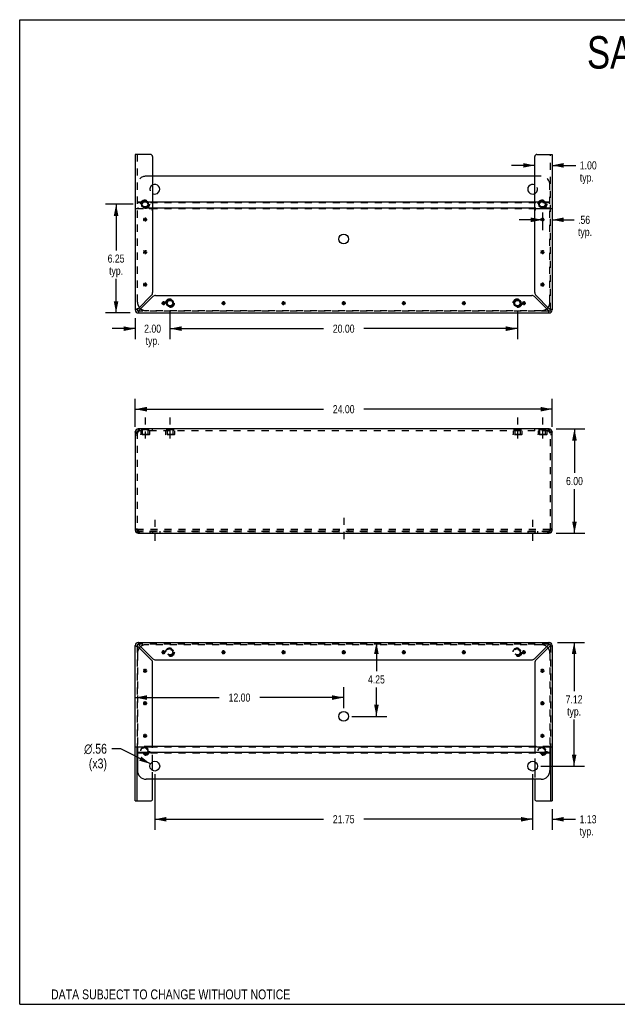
# Model space of a CAD drawing. Header units: inches. Extents: x 0 to 73.3, y 0 to 56.7.
# Tile 1 of 4: x 0 to 34.4, y 0 to 56.7. Entities that reach past the tile are written whole.
import ezdxf

# ---------------------------------------------------------------- set-up
doc = ezdxf.new("R2010")
doc.units = ezdxf.units.IN
doc.header["$LTSCALE"] = 4.033333
doc.header["$MEASUREMENT"] = 0
doc.linetypes.add('DASHED', pattern=[0.2, 0.1, -0.1])
doc.linetypes.add('HIDDEN', pattern=[0.2, 0.1, -0.1])
doc.layers.get('0').update_dxf_attribs({"linetype": 'CONTINUOUS'})
doc.layers.add('DEFAULT_2', color=8, linetype='HIDDEN')
doc.layers.add('DIMENSIONS', color=7, linetype='CONTINUOUS')
doc.styles.get("Standard").update_dxf_attribs({"font": 'txt', "width": 0.8})
doc.styles.add('TEXTSTYLE_1', font='gdt', dxfattribs={"width": 0.8})
doc.dimstyles.new('DIMSTYLE_1', dxfattribs={"dimtxt": 0.466667, "dimasz": 0.666667, "dimexe": 0.09, "dimexo": 0.07, "dimgap": 0.035, "dimtad": 0, "dimtih": 1, "dimtoh": 1, "dimzin": 4, "dimdsep": 46, "dimtxsty": 'Standard', "dimblk": '_FILLED', "dimblk1": '_FILLED', "dimblk2": '_FILLED', "dimcen": 0.09, "dimadec": 0, "dimazin": 0, "dimtfac": 1, "dimtofl": 0, "dimtmove": 0, "dimatfit": 3, "dimldrblk": '_FILLED', "dimfxl": 1, "dimtolj": 1, "dimtzin": 4, "dimarcsym": 0})
doc.dimstyles.new('DIMSTYLE_2', dxfattribs={"dimtxt": 0.566667, "dimasz": 0.666667, "dimexe": 0.09, "dimexo": 0.07, "dimgap": 0.09, "dimtad": 0, "dimtih": 1, "dimtoh": 1, "dimzin": 4, "dimdsep": 46, "dimtxsty": 'Standard', "dimblk": '_FILLED', "dimblk1": '_FILLED', "dimblk2": '_FILLED', "dimcen": 0.09, "dimadec": 0, "dimazin": 0, "dimtfac": 1, "dimtofl": 0, "dimtmove": 0, "dimatfit": 3, "dimldrblk": '_FILLED', "dimfxl": 1, "dimtolj": 1, "dimtzin": 4, "dimarcsym": 0})

# ---------------------------------------------------------------- blocks, each defined once
blk = doc.blocks.new('_FILLED')
at = {"color": 0, "linetype": 'ByBlock'}
blk.add_solid([(0, 0), (-1, 0.2), (-1, -0.2)], dxfattribs=at)
blk = doc.blocks.new('*D1')
at = {"layer": 'DIMENSIONS', "color": 2, "linetype": 'Continuous'}
for p, q in [((6.653, 33.241), (6.653, 34.849)), ((30.653, 33.241), (30.653, 34.849)), ((6.653, 34.249), (17.486, 34.249)), ((30.653, 34.249), (19.819, 34.249))]:
    blk.add_line(p, q, dxfattribs=at)
at = {"layer": 'DIMENSIONS', "color": 2, "linetype": 'Continuous', "xscale": 0.6666666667, "yscale": 0.6666666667, "zscale": 0.6666666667, "rotation": 180}
blk.add_blockref('_FILLED', (6.653, 34.249), dxfattribs=at)
at = {"layer": 'DIMENSIONS', "color": 2, "linetype": 'Continuous', "xscale": 0.6666666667, "yscale": 0.6666666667, "zscale": 0.6666666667}
blk.add_blockref('_FILLED', (30.653, 34.249), dxfattribs=at)
at = {"layer": 'DIMENSIONS', "color": 2, "linetype": 'Continuous', "insert": (18.653, 34.482), "char_height": 0.4667, "width": 1.86667, "attachment_point": 2, "line_spacing_factor": 0.9}
blk.add_mtext('24.00', dxfattribs=at)
blk = doc.blocks.new('*D2')
at = {"layer": 'DIMENSIONS', "color": 2, "linetype": 'Continuous'}
for p, q in [((30.877, 33.114), (32.538, 33.114)), ((31.938, 33.114), (31.938, 30.581)), ((31.938, 27.114), (31.938, 29.648)), ((30.877, 27.114), (32.538, 27.114))]:
    blk.add_line(p, q, dxfattribs=at)
at = {"layer": 'DIMENSIONS', "color": 2, "linetype": 'Continuous', "xscale": 0.6666666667, "yscale": 0.6666666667, "zscale": 0.6666666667}
for p, rotation in [((31.938, 33.114), 90), ((31.938, 27.114), 270)]:
    blk.add_blockref('_FILLED', p, dxfattribs=dict(at, rotation=rotation))
at = {"layer": 'DIMENSIONS', "color": 2, "linetype": 'Continuous', "insert": (31.938, 30.348), "char_height": 0.4667, "width": 1.49333, "attachment_point": 2, "line_spacing_factor": 0.9}
blk.add_mtext('6.00', dxfattribs=at)
blk = doc.blocks.new('*D5')
at = {"layer": 'DIMENSIONS', "color": 2, "linetype": 'Continuous'}
for p, q in [((20.536, 20.824), (20.536, 19.165)), ((20.536, 16.573), (20.536, 18.232)), ((19.119, 16.573), (21.136, 16.573))]:
    blk.add_line(p, q, dxfattribs=at)
at = {"layer": 'DIMENSIONS', "color": 2, "linetype": 'Continuous', "xscale": 0.6666666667, "yscale": 0.6666666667, "zscale": 0.6666666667}
for p, rotation in [((20.536, 20.824), 90), ((20.536, 16.573), 270)]:
    blk.add_blockref('_FILLED', p, dxfattribs=dict(at, rotation=rotation))
at = {"layer": 'DIMENSIONS', "color": 2, "linetype": 'Continuous', "insert": (20.536, 18.932), "char_height": 0.4667, "width": 1.49333, "attachment_point": 2, "line_spacing_factor": 0.9}
blk.add_mtext('4.25', dxfattribs=at)
blk = doc.blocks.new('*D6')
at = {"layer": 'DIMENSIONS', "color": 2, "linetype": 'Continuous'}
for p, q in [((18.653, 17.039), (18.653, 18.253)), ((6.653, 17.653), (11.486, 17.653)), ((18.653, 17.653), (13.819, 17.653))]:
    blk.add_line(p, q, dxfattribs=at)
at = {"layer": 'DIMENSIONS', "color": 2, "linetype": 'Continuous', "xscale": 0.6666666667, "yscale": 0.6666666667, "zscale": 0.6666666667, "rotation": 180}
blk.add_blockref('_FILLED', (6.653, 17.653), dxfattribs=at)
at = {"layer": 'DIMENSIONS', "color": 2, "linetype": 'Continuous', "xscale": 0.6666666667, "yscale": 0.6666666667, "zscale": 0.6666666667}
blk.add_blockref('_FILLED', (18.653, 17.653), dxfattribs=at)
at = {"layer": 'DIMENSIONS', "color": 2, "linetype": 'Continuous', "insert": (12.653, 17.887), "char_height": 0.4667, "width": 1.86667, "attachment_point": 2, "line_spacing_factor": 0.9}
blk.add_mtext('12.00', dxfattribs=at)
blk = doc.blocks.new('*D7')
at = {"layer": 'DIMENSIONS', "color": 2, "linetype": 'Continuous'}
for p, q in [((29.528, 13.239), (29.528, 10.05)), ((30.653, 11.234), (30.653, 10.05)), ((29.528, 10.65), (28.194, 10.65)), ((30.653, 10.65), (32.002, 10.65))]:
    blk.add_line(p, q, dxfattribs=at)
at = {"layer": 'DIMENSIONS', "color": 2, "linetype": 'Continuous', "xscale": 0.6666666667, "yscale": 0.6666666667, "zscale": 0.6666666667}
blk.add_blockref('_FILLED', (29.528, 10.65), dxfattribs=at)
at = {"layer": 'DIMENSIONS', "color": 2, "linetype": 'Continuous', "xscale": 0.6666666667, "yscale": 0.6666666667, "zscale": 0.6666666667, "rotation": 180}
blk.add_blockref('_FILLED', (30.653, 10.65), dxfattribs=at)
at = {"layer": 'DIMENSIONS', "color": 2, "linetype": 'Continuous', "insert": (32.236, 10.883), "char_height": 0.4667, "width": 1.49333, "attachment_point": 1, "line_spacing_factor": 0.9}
blk.add_mtext('1.13\\Ptyp.', dxfattribs=at)
blk = doc.blocks.new('*D8')
at = {"layer": 'DIMENSIONS', "color": 2, "linetype": 'Continuous'}
for p, q in [((7.778, 13.239), (7.778, 10.05)), ((29.528, 13.239), (29.528, 10.05)), ((7.778, 10.65), (17.486, 10.65)), ((29.528, 10.65), (19.819, 10.65))]:
    blk.add_line(p, q, dxfattribs=at)
at = {"layer": 'DIMENSIONS', "color": 2, "linetype": 'Continuous', "xscale": 0.6666666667, "yscale": 0.6666666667, "zscale": 0.6666666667, "rotation": 180}
blk.add_blockref('_FILLED', (7.778, 10.65), dxfattribs=at)
at = {"layer": 'DIMENSIONS', "color": 2, "linetype": 'Continuous', "xscale": 0.6666666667, "yscale": 0.6666666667, "zscale": 0.6666666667}
blk.add_blockref('_FILLED', (29.528, 10.65), dxfattribs=at)
at = {"layer": 'DIMENSIONS', "color": 2, "linetype": 'Continuous', "insert": (18.653, 10.883), "char_height": 0.4667, "width": 1.86667, "attachment_point": 2, "line_spacing_factor": 0.9}
blk.add_mtext('21.75', dxfattribs=at)
blk = doc.blocks.new('*D9')
at = {"layer": 'DIMENSIONS', "color": 2, "linetype": 'Continuous'}
for p, q in [((30.953, 20.824), (32.517, 20.824)), ((31.917, 20.824), (31.917, 18.018)), ((31.917, 13.706), (31.917, 16.384)), ((29.994, 13.706), (32.517, 13.706))]:
    blk.add_line(p, q, dxfattribs=at)
at = {"layer": 'DIMENSIONS', "color": 2, "linetype": 'Continuous', "xscale": 0.6666666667, "yscale": 0.6666666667, "zscale": 0.6666666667}
for p, rotation in [((31.917, 20.824), 90), ((31.917, 13.706), 270)]:
    blk.add_blockref('_FILLED', p, dxfattribs=dict(at, rotation=rotation))
at = {"layer": 'DIMENSIONS', "color": 2, "linetype": 'Continuous', "insert": (31.917, 17.784), "char_height": 0.4667, "width": 1.49333, "attachment_point": 2, "line_spacing_factor": 0.9}
blk.add_mtext('7.12\\Ptyp.', dxfattribs=at)
blk = doc.blocks.new('*D10')
at = {"layer": 'DIMENSIONS', "color": 2, "linetype": 'Continuous'}
for p, q in [((5.832, 14.71), (5.308, 14.71)), ((7.528, 13.835), (5.832, 14.71))]:
    blk.add_line(p, q, dxfattribs=at)
at = {"layer": 'DIMENSIONS', "color": 2, "linetype": 'Continuous', "xscale": 0.6666666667, "yscale": 0.6666666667, "zscale": 0.6666666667, "rotation": 332.6934381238}
blk.add_blockref('_FILLED', (7.528, 13.835), dxfattribs=at)
at = {"layer": 'DIMENSIONS', "color": 2, "linetype": 'Continuous', "insert": (5.024, 14.993), "char_height": 0.56667, "width": 2.11556, "attachment_point": 3, "line_spacing_factor": 0.9, "style": 'TEXTSTYLE_1'}
blk.add_mtext('{\\Fgdt;n}\\Ftxt;.56\\P(x3)', dxfattribs=at)
blk = doc.blocks.new('*D11')
at = {"layer": 'DIMENSIONS', "color": 2, "linetype": 'Continuous'}
for p, q in [((6.542, 46.043), (4.949, 46.043)), ((5.549, 46.043), (5.549, 43.384)), ((5.549, 39.793), (5.549, 41.751)), ((6.352, 39.793), (4.949, 39.793))]:
    blk.add_line(p, q, dxfattribs=at)
at = {"layer": 'DIMENSIONS', "color": 2, "linetype": 'Continuous', "xscale": 0.6666666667, "yscale": 0.6666666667, "zscale": 0.6666666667}
for p, rotation in [((5.549, 46.043), 90), ((5.549, 39.793), 270)]:
    blk.add_blockref('_FILLED', p, dxfattribs=dict(at, rotation=rotation))
at = {"layer": 'DIMENSIONS', "color": 2, "linetype": 'Continuous', "insert": (5.549, 43.151), "char_height": 0.4667, "width": 1.49333, "attachment_point": 2, "line_spacing_factor": 0.9}
blk.add_mtext('6.25\\Ptyp.', dxfattribs=at)
blk = doc.blocks.new('*D12')
at = {"layer": 'DIMENSIONS', "color": 2, "linetype": 'Continuous'}
for p, q in [((8.653, 39.888), (8.653, 38.285)), ((6.653, 39.492), (6.653, 38.285)), ((6.653, 38.885), (5.319, 38.885)), ((8.653, 38.885), (9.986, 38.885))]:
    blk.add_line(p, q, dxfattribs=at)
at = {"layer": 'DIMENSIONS', "color": 2, "linetype": 'Continuous', "xscale": 0.6666666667, "yscale": 0.6666666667, "zscale": 0.6666666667}
blk.add_blockref('_FILLED', (6.653, 38.885), dxfattribs=at)
at = {"layer": 'DIMENSIONS', "color": 2, "linetype": 'Continuous', "xscale": 0.6666666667, "yscale": 0.6666666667, "zscale": 0.6666666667, "rotation": 180}
blk.add_blockref('_FILLED', (8.653, 38.885), dxfattribs=at)
at = {"layer": 'DIMENSIONS', "color": 2, "linetype": 'Continuous', "insert": (7.653, 39.118), "char_height": 0.4667, "width": 1.49333, "attachment_point": 2, "line_spacing_factor": 0.9}
blk.add_mtext('2.00\\Ptyp.', dxfattribs=at)
blk = doc.blocks.new('*D13')
at = {"layer": 'DIMENSIONS', "color": 2, "linetype": 'Continuous'}
for p, q in [((8.653, 39.888), (8.653, 38.285)), ((28.653, 39.888), (28.653, 38.285)), ((8.653, 38.885), (17.486, 38.885)), ((28.653, 38.885), (19.819, 38.885))]:
    blk.add_line(p, q, dxfattribs=at)
at = {"layer": 'DIMENSIONS', "color": 2, "linetype": 'Continuous', "xscale": 0.6666666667, "yscale": 0.6666666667, "zscale": 0.6666666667, "rotation": 180}
blk.add_blockref('_FILLED', (8.653, 38.885), dxfattribs=at)
at = {"layer": 'DIMENSIONS', "color": 2, "linetype": 'Continuous', "xscale": 0.6666666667, "yscale": 0.6666666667, "zscale": 0.6666666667}
blk.add_blockref('_FILLED', (28.653, 38.885), dxfattribs=at)
at = {"layer": 'DIMENSIONS', "color": 2, "linetype": 'Continuous', "insert": (18.653, 39.118), "char_height": 0.4667, "width": 1.86667, "attachment_point": 2, "line_spacing_factor": 0.9}
blk.add_mtext('20.00', dxfattribs=at)
blk = doc.blocks.new('*D14')
at = {"layer": 'DIMENSIONS', "color": 2, "linetype": 'Continuous'}
for p, q in [((30.09, 45.576), (30.09, 44.549)), ((30.09, 45.149), (28.757, 45.149)), ((30.653, 45.149), (31.911, 45.149))]:
    blk.add_line(p, q, dxfattribs=at)
at = {"layer": 'DIMENSIONS', "color": 2, "linetype": 'Continuous', "xscale": 0.6666666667, "yscale": 0.6666666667, "zscale": 0.6666666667}
blk.add_blockref('_FILLED', (30.09, 45.149), dxfattribs=at)
at = {"layer": 'DIMENSIONS', "color": 2, "linetype": 'Continuous', "xscale": 0.6666666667, "yscale": 0.6666666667, "zscale": 0.6666666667, "rotation": 180}
blk.add_blockref('_FILLED', (30.653, 45.149), dxfattribs=at)
at = {"layer": 'DIMENSIONS', "color": 2, "linetype": 'Continuous', "insert": (32.144, 45.383), "char_height": 0.4667, "width": 1.49333, "attachment_point": 1, "line_spacing_factor": 0.9}
blk.add_mtext('.56\\Ptyp.', dxfattribs=at)
blk = doc.blocks.new('*D15')
at = {"layer": 'DIMENSIONS', "color": 2, "linetype": 'Continuous'}
for p, q in [((29.653, 48.283), (28.319, 48.283)), ((30.653, 48.283), (32.014, 48.283))]:
    blk.add_line(p, q, dxfattribs=at)
at = {"layer": 'DIMENSIONS', "color": 2, "linetype": 'Continuous', "xscale": 0.6666666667, "yscale": 0.6666666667, "zscale": 0.6666666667}
blk.add_blockref('_FILLED', (29.653, 48.283), dxfattribs=at)
at = {"layer": 'DIMENSIONS', "color": 2, "linetype": 'Continuous', "xscale": 0.6666666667, "yscale": 0.6666666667, "zscale": 0.6666666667, "rotation": 180}
blk.add_blockref('_FILLED', (30.653, 48.283), dxfattribs=at)
at = {"layer": 'DIMENSIONS', "color": 2, "linetype": 'Continuous', "insert": (32.247, 48.516), "char_height": 0.4667, "width": 1.49333, "attachment_point": 1, "line_spacing_factor": 0.9}
blk.add_mtext('1.00\\Ptyp.', dxfattribs=at)

msp = doc.modelspace()

# ---------------------------------------------------------------- linework, layer by layer
at = {"color": 7, "linetype": 'Continuous'}
for p, q in [((0, 0), (0, 56.667)), ((0, 56.667), (73.333, 56.667)), ((6.748, 39.959), (6.757, 39.959)), ((6.819, 39.897), (6.819, 39.888)), ((30.486, 39.888), (30.486, 39.897)), ((30.549, 39.959), (30.557, 39.959)), ((6.653, 32.948), (6.757, 32.948)), ((6.819, 33.114), (6.819, 33.01)), ((6.838, 33.01), (6.819, 33.01)), ((30.486, 33.01), (30.467, 33.01)), ((30.486, 33.114), (30.486, 33.01)), ((30.549, 32.948), (30.653, 32.948)), ((6.757, 27.281), (6.653, 27.281)), ((6.778, 27.234), (6.778, 27.307)), ((6.819, 27.114), (6.819, 27.218)), ((6.819, 27.218), (6.838, 27.218)), ((30.467, 27.218), (30.486, 27.218)), ((30.486, 27.114), (30.486, 27.218)), ((30.528, 27.234), (30.528, 27.307)), ((30.653, 27.281), (30.549, 27.281)), ((6.757, 20.658), (6.748, 20.658)), ((6.819, 20.729), (6.819, 20.72)), ((30.486, 20.72), (30.486, 20.729)), ((30.557, 20.658), (30.549, 20.658)), ((8.163, 20.262), (8.393, 20.262)), ((8.196, 20.18), (8.359, 20.343)), ((8.359, 20.18), (8.196, 20.343)), ((8.278, 20.147), (8.278, 20.377)), ((11.621, 20.262), (11.851, 20.262)), ((11.655, 20.18), (11.817, 20.343)), ((11.817, 20.18), (11.655, 20.343)), ((11.736, 20.147), (11.736, 20.377)), ((15.079, 20.262), (15.309, 20.262)), ((15.113, 20.18), (15.276, 20.343)), ((15.276, 20.18), (15.113, 20.343)), ((15.194, 20.147), (15.194, 20.377)), ((18.538, 20.262), (18.768, 20.262)), ((18.571, 20.18), (18.734, 20.343)), ((18.734, 20.18), (18.571, 20.343)), ((18.653, 20.147), (18.653, 20.377)), ((21.996, 20.262), (22.226, 20.262)), ((22.03, 20.18), (22.192, 20.343)), ((22.192, 20.18), (22.03, 20.343)), ((22.111, 20.147), (22.111, 20.377)), ((25.454, 20.262), (25.684, 20.262)), ((25.488, 20.18), (25.651, 20.343)), ((25.488, 20.343), (25.651, 20.18)), ((25.569, 20.147), (25.569, 20.377)), ((28.913, 20.262), (29.143, 20.262)), ((28.946, 20.18), (29.109, 20.343)), ((28.946, 20.343), (29.109, 20.18)), ((29.028, 20.147), (29.028, 20.377)), ((7.134, 19.118), (7.296, 19.281)), ((7.296, 19.118), (7.134, 19.281)), ((7.215, 19.084), (7.215, 19.314)), ((30.009, 19.118), (30.171, 19.281)), ((30.009, 19.281), (30.171, 19.118)), ((30.09, 19.084), (30.09, 19.314)), ((7.1, 19.199), (7.33, 19.199)), ((29.975, 19.199), (30.205, 19.199)), ((7.1, 17.324), (7.33, 17.324)), ((7.134, 17.243), (7.296, 17.406)), ((7.296, 17.243), (7.134, 17.406)), ((7.215, 17.209), (7.215, 17.439)), ((29.975, 17.324), (30.205, 17.324)), ((30.009, 17.243), (30.171, 17.406)), ((30.009, 17.406), (30.171, 17.243)), ((30.09, 17.209), (30.09, 17.439)), ((7.1, 15.449), (7.33, 15.449)), ((7.296, 15.368), (7.134, 15.531)), ((7.134, 15.368), (7.296, 15.531)), ((7.215, 15.334), (7.215, 15.564)), ((29.975, 15.449), (30.205, 15.449)), ((30.009, 15.531), (30.171, 15.368)), ((30.009, 15.368), (30.171, 15.531)), ((30.09, 15.334), (30.09, 15.564)), ((6.757, 11.701), (6.757, 14.824)), ((6.778, 14.824), (6.778, 13.456)), ((29.729, 14.834), (7.576, 14.834)), ((30.528, 14.824), (30.528, 13.456)), ((30.549, 14.824), (30.549, 11.701)), ((30.528, 14.485), (6.778, 14.485)), ((7.653, 13.454), (7.653, 13.957)), ((29.653, 13.957), (29.653, 13.454)), ((30.028, 12.956), (7.278, 12.956)), ((7.653, 11.826), (7.653, 12.956)), ((29.653, 12.956), (29.653, 11.826)), ((6.653, 11.701), (7.528, 11.701)), ((29.778, 11.701), (30.653, 11.701)), ((0, 0), (73.333, 0))]:
    msp.add_line(p, q, dxfattribs=at)
at = {"color": 3, "linetype": 'Continuous'}
for p, q in [((6.653, 48.916), (6.653, 39.959)), ((7.528, 48.916), (6.653, 48.916)), ((7.653, 48.791), (7.653, 40.96)), ((29.653, 40.96), (29.653, 48.791)), ((29.778, 48.916), (30.653, 48.916)), ((30.653, 48.916), (30.653, 39.959)), ((29.653, 47.661), (7.653, 47.661)), ((7.319, 46.159), (7.111, 46.159)), ((29.653, 46.159), (7.653, 46.159)), ((30.194, 46.159), (29.986, 46.159)), ((29.653, 45.81), (7.653, 45.81)), ((7.588, 40.804), (6.819, 40.035)), ((30.486, 40.035), (29.717, 40.804)), ((6.895, 39.959), (7.664, 40.728)), ((7.82, 40.793), (29.485, 40.793)), ((29.641, 40.728), (30.41, 39.959)), ((6.819, 39.793), (30.486, 39.793)), ((6.653, 32.948), (6.653, 27.281)), ((6.718, 32.879), (6.701, 32.866)), ((6.736, 32.893), (6.718, 32.879)), ((30.486, 33.114), (6.819, 33.114)), ((6.85, 33.046), (6.857, 33.066)), ((30.448, 33.066), (30.456, 33.046)), ((30.479, 32.974), (30.486, 32.948)), ((30.588, 32.879), (30.569, 32.893)), ((30.604, 32.866), (30.588, 32.879)), ((30.653, 27.281), (30.653, 32.948)), ((6.701, 27.363), (6.718, 27.349)), ((6.718, 27.349), (6.736, 27.336)), ((6.827, 27.255), (6.819, 27.281)), ((6.834, 27.229), (6.827, 27.255)), ((30.569, 27.336), (30.588, 27.349)), ((30.588, 27.349), (30.604, 27.363)), ((6.819, 27.114), (30.486, 27.114)), ((6.857, 27.163), (6.85, 27.183)), ((30.456, 27.183), (30.448, 27.163)), ((6.653, 11.701), (6.653, 20.658)), ((6.819, 20.824), (30.486, 20.824)), ((6.819, 20.582), (7.588, 19.812)), ((7.664, 19.889), (6.895, 20.658)), ((30.41, 20.658), (29.641, 19.889)), ((29.717, 19.812), (30.486, 20.582)), ((30.653, 20.658), (30.653, 11.701)), ((7.653, 14.949), (7.653, 19.657)), ((7.82, 19.824), (29.485, 19.824)), ((29.653, 19.657), (29.653, 14.949)), ((6.653, 14.824), (7.528, 14.824)), ((29.778, 14.824), (30.653, 14.824))]:
    msp.add_line(p, q, dxfattribs=at)
at = {"color": 2, "linetype": 'DASHED'}
for p, q in [((7.215, 33.781), (7.215, 32.344)), ((8.653, 33.781), (8.653, 32.344)), ((28.653, 33.781), (28.653, 32.344)), ((30.09, 33.781), (30.09, 32.344)), ((7.778, 27.888), (7.778, 26.45)), ((18.653, 27.989), (18.653, 26.552)), ((29.528, 27.888), (29.528, 26.45))]:
    msp.add_line(p, q, dxfattribs=at)
at = {"color": 3, "linetype": 'Continuous'}
for points in [[(6.721, 40.005), (6.701, 39.997), (6.684, 39.99), (6.671, 39.982), (6.661, 39.974), (6.655, 39.967), (6.653, 39.959)], [(6.768, 40.02), (6.744, 40.012), (6.721, 40.005)], [(6.819, 40.035), (6.793, 40.028), (6.768, 40.02)], [(6.819, 39.793), (6.827, 39.795), (6.834, 39.801), (6.842, 39.811), (6.85, 39.824), (6.857, 39.841), (6.865, 39.861)], [(6.865, 39.861), (6.872, 39.884), (6.88, 39.908)], [(6.88, 39.908), (6.888, 39.933), (6.895, 39.959)], [(30.41, 39.959), (30.418, 39.933), (30.425, 39.908)], [(30.425, 39.908), (30.433, 39.884), (30.44, 39.861)], [(30.44, 39.861), (30.448, 39.841), (30.456, 39.824), (30.463, 39.811), (30.471, 39.801), (30.479, 39.795), (30.486, 39.793)], [(30.538, 40.02), (30.512, 40.028), (30.486, 40.035)], [(30.584, 40.005), (30.562, 40.012), (30.538, 40.02)], [(30.653, 39.959), (30.651, 39.967), (30.645, 39.974), (30.635, 39.982), (30.621, 39.99), (30.604, 39.997), (30.584, 40.005)], [(6.701, 32.866), (6.687, 32.879), (6.675, 32.893), (6.665, 32.907), (6.658, 32.92), (6.654, 32.934), (6.653, 32.948)], [(6.776, 32.92), (6.755, 32.907), (6.736, 32.893)], [(6.819, 32.948), (6.797, 32.934), (6.776, 32.92)], [(6.819, 32.948), (6.827, 32.974), (6.834, 32.999), (6.842, 33.023), (6.85, 33.046)], [(6.857, 33.066), (6.865, 33.082), (6.872, 33.096), (6.88, 33.106)], [(6.88, 33.106), (6.888, 33.112), (6.895, 33.114)], [(30.41, 33.114), (30.418, 33.112), (30.425, 33.106)], [(30.425, 33.106), (30.433, 33.096), (30.44, 33.082), (30.448, 33.066)], [(30.456, 33.046), (30.463, 33.023), (30.471, 32.999), (30.479, 32.974)], [(30.529, 32.92), (30.508, 32.934), (30.486, 32.948)], [(30.569, 32.893), (30.55, 32.907), (30.529, 32.92)], [(30.653, 32.948), (30.651, 32.934), (30.647, 32.92), (30.64, 32.907), (30.63, 32.893), (30.618, 32.879), (30.604, 32.866)], [(6.653, 27.281), (6.654, 27.295), (6.658, 27.308), (6.665, 27.322), (6.675, 27.336), (6.687, 27.349), (6.701, 27.363)], [(6.736, 27.336), (6.755, 27.322), (6.776, 27.308)], [(6.776, 27.308), (6.797, 27.295), (6.819, 27.281)], [(6.85, 27.183), (6.842, 27.205), (6.834, 27.229)], [(30.471, 27.229), (30.463, 27.205), (30.456, 27.183)], [(30.486, 27.281), (30.479, 27.255), (30.471, 27.229)], [(30.486, 27.281), (30.508, 27.295), (30.529, 27.308)], [(30.529, 27.308), (30.55, 27.322), (30.569, 27.336)], [(30.604, 27.363), (30.618, 27.349), (30.63, 27.336), (30.64, 27.322), (30.647, 27.308), (30.651, 27.295), (30.653, 27.281)], [(6.88, 27.122), (6.872, 27.132), (6.865, 27.146), (6.857, 27.163)], [(6.895, 27.114), (6.888, 27.116), (6.88, 27.122)], [(30.425, 27.122), (30.418, 27.116), (30.41, 27.114)], [(30.448, 27.163), (30.44, 27.146), (30.433, 27.132), (30.425, 27.122)], [(6.653, 20.658), (6.655, 20.65), (6.661, 20.642), (6.671, 20.635), (6.684, 20.627), (6.701, 20.62), (6.721, 20.612)], [(6.721, 20.612), (6.744, 20.604), (6.768, 20.597)], [(6.768, 20.597), (6.793, 20.589), (6.819, 20.582)], [(6.865, 20.756), (6.857, 20.775), (6.85, 20.792), (6.842, 20.806), (6.834, 20.816), (6.827, 20.822), (6.819, 20.824)], [(6.88, 20.709), (6.872, 20.733), (6.865, 20.756)], [(6.895, 20.658), (6.888, 20.684), (6.88, 20.709)], [(30.425, 20.709), (30.418, 20.684), (30.41, 20.658)], [(30.44, 20.756), (30.433, 20.733), (30.425, 20.709)], [(30.486, 20.824), (30.479, 20.822), (30.471, 20.816), (30.463, 20.806), (30.456, 20.792), (30.448, 20.775), (30.44, 20.756)], [(30.486, 20.582), (30.512, 20.589), (30.538, 20.597)], [(30.538, 20.597), (30.562, 20.604), (30.584, 20.612)], [(30.584, 20.612), (30.604, 20.62), (30.621, 20.627), (30.635, 20.635), (30.645, 20.642), (30.651, 20.65), (30.653, 20.658)]]:
    msp.add_lwpolyline(points, dxfattribs=at)
at = {"color": 7, "linetype": 'Continuous'}
for points in [[(6.819, 40.035), (6.809, 40.028), (6.8, 40.02), (6.791, 40.012), (6.782, 40.005), (6.775, 39.997), (6.769, 39.99), (6.763, 39.982), (6.76, 39.974), (6.757, 39.967), (6.757, 39.959)], [(6.819, 39.897), (6.827, 39.897), (6.834, 39.9), (6.842, 39.903), (6.85, 39.909), (6.857, 39.915)], [(6.857, 39.915), (6.865, 39.922), (6.872, 39.931), (6.88, 39.94), (6.888, 39.949), (6.895, 39.959)], [(30.41, 39.959), (30.418, 39.949), (30.425, 39.94), (30.433, 39.931), (30.44, 39.922), (30.448, 39.915), (30.456, 39.909), (30.463, 39.903), (30.471, 39.9), (30.479, 39.897), (30.486, 39.897)], [(30.53, 39.997), (30.523, 40.005), (30.515, 40.012), (30.505, 40.02), (30.496, 40.028), (30.486, 40.035)], [(30.549, 39.959), (30.548, 39.967), (30.546, 39.974), (30.542, 39.982), (30.537, 39.99), (30.53, 39.997)], [(6.761, 32.91), (6.759, 32.92), (6.757, 32.934), (6.757, 32.948)], [(30.549, 32.948), (30.548, 32.934), (30.547, 32.92), (30.545, 32.91)], [(6.757, 27.281), (6.757, 27.295), (6.759, 27.308), (6.761, 27.318)], [(30.545, 27.318), (30.547, 27.308), (30.548, 27.295), (30.549, 27.281)], [(6.757, 20.658), (6.757, 20.65), (6.76, 20.642), (6.763, 20.635), (6.769, 20.627), (6.775, 20.62)], [(6.775, 20.62), (6.782, 20.612), (6.791, 20.604), (6.8, 20.597), (6.809, 20.589), (6.819, 20.582)], [(6.895, 20.658), (6.888, 20.667), (6.88, 20.677), (6.872, 20.686), (6.865, 20.694), (6.857, 20.702), (6.85, 20.708), (6.842, 20.713), (6.834, 20.717), (6.827, 20.719), (6.819, 20.72)], [(30.448, 20.702), (30.44, 20.694), (30.433, 20.686), (30.425, 20.677), (30.418, 20.667), (30.41, 20.658)], [(30.486, 20.72), (30.479, 20.719), (30.471, 20.717), (30.463, 20.713), (30.456, 20.708), (30.448, 20.702)], [(30.486, 20.582), (30.496, 20.589), (30.505, 20.597), (30.515, 20.604), (30.523, 20.612), (30.53, 20.62), (30.537, 20.627), (30.542, 20.635), (30.546, 20.642), (30.548, 20.65), (30.549, 20.658)]]:
    msp.add_lwpolyline(points, dxfattribs=at)
at = {"color": 3, "linetype": 'Continuous'}
for centre, radius in [((7.215, 46.043), 0.206), ((30.09, 46.043), 0.206), ((18.653, 44.044), 0.281), ((8.653, 40.355), 0.206), ((28.653, 40.355), 0.206)]:
    msp.add_circle(centre, radius, dxfattribs=at)
at = {"color": 7, "linetype": 'Continuous'}
for centre, radius in [((7.215, 46.043), 0.166), ((7.215, 46.043), 0.156), ((30.09, 46.043), 0.166), ((30.09, 46.043), 0.156), ((8.653, 40.355), 0.166), ((8.653, 40.355), 0.156), ((28.653, 40.355), 0.166), ((28.653, 40.355), 0.156), ((18.653, 16.573), 0.281), ((7.778, 13.706), 0.281), ((29.528, 13.706), 0.281)]:
    msp.add_circle(centre, radius, dxfattribs=at)
at = {"color": 3, "linetype": 'Continuous'}
for centre, radius, start, end in [((7.528, 48.791), 0.125, 0, 90), ((29.778, 48.791), 0.125, 90, 180), ((7.778, 46.911), 0.281, 243.5871, 116.4129), ((29.528, 46.911), 0.281, 63.5871, 296.4129), ((7.433, 40.96), 0.22, 315, 360), ((29.873, 40.96), 0.22, 180, 225), ((7.82, 40.573), 0.22, 90, 135), ((29.485, 40.573), 0.22, 45, 90), ((6.819, 39.959), 0.167, 180, 270), ((7.278, 40.419), 0.5, 218.9378, 231.304), ((30.028, 40.419), 0.5, 308.696, 321.0622), ((30.486, 39.959), 0.167, 270, 360), ((6.819, 32.948), 0.167, 90, 180), ((30.486, 32.948), 0.167, 0, 90), ((6.819, 27.281), 0.167, 180, 270), ((30.486, 27.281), 0.167, 270, 360), ((6.819, 20.658), 0.167, 90, 180), ((30.486, 20.658), 0.167, 0, 90), ((7.82, 20.044), 0.22, 225, 270), ((29.485, 20.044), 0.22, 270, 315), ((7.433, 19.657), 0.22, 0, 45), ((29.873, 19.657), 0.22, 135, 180), ((7.528, 14.949), 0.125, 270, 360), ((29.778, 14.949), 0.125, 180, 270)]:
    msp.add_arc(centre, radius, start, end, dxfattribs=at)
at = {"color": 7, "linetype": 'Continuous'}
for centre, radius, start, end in [((6.819, 39.959), 0.0625, 180, 270), ((30.486, 39.959), 0.0625, 270, 360), ((6.819, 32.948), 0.0625, 90, 180), ((30.486, 32.948), 0.0625, 0, 90), ((6.819, 27.281), 0.0625, 180, 270), ((30.486, 27.281), 0.0625, 270, 360), ((6.819, 20.658), 0.0625, 90, 180), ((7.278, 20.198), 0.5, 128.696, 141.0622), ((30.028, 20.198), 0.5, 38.9378, 51.304), ((30.486, 20.658), 0.0625, 0, 90), ((7.278, 13.456), 0.5, 180, 270), ((30.028, 13.456), 0.5, 270, 360), ((7.528, 11.826), 0.125, 270, 360), ((29.778, 11.826), 0.125, 180, 270)]:
    msp.add_arc(centre, radius, start, end, dxfattribs=at)
at = {"layer": 'DEFAULT_2', "color": 8, "linetype": 'HIDDEN'}
for p, q in [((6.757, 48.916), (6.757, 39.959)), ((30.549, 39.959), (30.549, 48.916)), ((7.653, 47.661), (7.278, 47.661)), ((30.028, 47.661), (29.653, 47.661)), ((6.778, 40.419), (6.778, 47.161)), ((30.528, 40.419), (30.528, 47.161)), ((7.111, 46.159), (6.778, 46.159)), ((30.528, 46.132), (6.778, 46.132)), ((7.653, 46.159), (7.319, 46.159)), ((29.986, 46.159), (29.653, 46.159)), ((30.528, 46.159), (30.194, 46.159)), ((6.653, 45.793), (7.528, 45.793)), ((7.653, 45.81), (6.778, 45.81)), ((30.528, 45.783), (6.778, 45.783)), ((30.528, 45.81), (29.653, 45.81)), ((29.778, 45.793), (30.653, 45.793)), ((7.1, 45.168), (7.33, 45.168)), ((7.134, 45.086), (7.296, 45.249)), ((7.296, 45.086), (7.134, 45.249)), ((7.215, 45.283), (7.215, 45.053)), ((29.975, 45.168), (30.205, 45.168)), ((30.009, 45.086), (30.171, 45.249)), ((30.171, 45.086), (30.009, 45.249)), ((30.09, 45.283), (30.09, 45.053)), ((7.1, 43.293), (7.33, 43.293)), ((7.296, 43.211), (7.134, 43.374)), ((7.134, 43.211), (7.296, 43.374)), ((7.215, 43.408), (7.215, 43.178)), ((29.975, 43.293), (30.205, 43.293)), ((30.171, 43.211), (30.009, 43.374)), ((30.009, 43.211), (30.171, 43.374)), ((30.09, 43.408), (30.09, 43.178)), ((7.1, 41.418), (7.33, 41.418)), ((7.296, 41.336), (7.134, 41.499)), ((7.134, 41.336), (7.296, 41.499)), ((7.215, 41.533), (7.215, 41.303)), ((29.975, 41.418), (30.205, 41.418)), ((30.171, 41.336), (30.009, 41.499)), ((30.009, 41.336), (30.171, 41.499)), ((30.09, 41.533), (30.09, 41.303)), ((8.163, 40.355), (8.393, 40.355)), ((8.359, 40.274), (8.196, 40.436)), ((8.196, 40.274), (8.359, 40.436)), ((8.278, 40.47), (8.278, 40.24)), ((11.621, 40.355), (11.851, 40.355)), ((11.817, 40.274), (11.655, 40.436)), ((11.655, 40.274), (11.817, 40.436)), ((11.736, 40.47), (11.736, 40.24)), ((15.079, 40.355), (15.309, 40.355)), ((15.276, 40.274), (15.113, 40.436)), ((15.113, 40.274), (15.276, 40.436)), ((15.194, 40.24), (15.194, 40.47)), ((18.538, 40.355), (18.768, 40.355)), ((18.734, 40.274), (18.571, 40.436)), ((18.571, 40.274), (18.734, 40.436)), ((18.653, 40.24), (18.653, 40.47)), ((21.996, 40.355), (22.226, 40.355)), ((22.192, 40.274), (22.03, 40.436)), ((22.03, 40.274), (22.192, 40.436)), ((22.111, 40.24), (22.111, 40.47)), ((25.454, 40.355), (25.684, 40.355)), ((25.651, 40.274), (25.488, 40.436)), ((25.488, 40.274), (25.651, 40.436)), ((25.569, 40.47), (25.569, 40.24)), ((28.913, 40.355), (29.143, 40.355)), ((29.109, 40.274), (28.946, 40.436)), ((28.946, 40.274), (29.109, 40.436)), ((29.028, 40.47), (29.028, 40.24)), ((30.486, 39.897), (6.819, 39.897)), ((30.028, 39.919), (7.278, 39.919)), ((6.757, 32.948), (6.757, 27.281)), ((30.467, 33.01), (6.838, 33.01)), ((6.895, 33.114), (6.895, 33.01)), ((6.965, 33.01), (6.965, 32.79)), ((7.009, 33.114), (7.009, 33.01)), ((7.009, 33.064), (7.009, 33.01)), ((7.421, 33.064), (7.009, 33.064)), ((7.059, 33.054), (7.049, 33.064)), ((7.059, 33.054), (7.059, 32.79)), ((7.371, 33.054), (7.059, 33.054)), ((7.371, 33.054), (7.381, 33.064)), ((7.371, 33.054), (7.371, 32.79)), ((7.421, 33.064), (7.421, 33.01)), ((7.422, 33.114), (7.422, 33.01)), ((7.465, 33.01), (7.465, 32.79)), ((7.653, 33.01), (7.653, 33.114)), ((8.403, 33.01), (8.403, 32.79)), ((8.446, 33.114), (8.446, 33.01)), ((8.447, 33.064), (8.447, 33.01)), ((8.859, 33.064), (8.447, 33.064)), ((8.497, 33.054), (8.487, 33.064)), ((8.497, 33.054), (8.497, 32.79)), ((8.809, 33.054), (8.497, 33.054)), ((8.809, 33.054), (8.819, 33.064)), ((8.809, 33.054), (8.809, 32.79)), ((8.859, 33.114), (8.859, 33.01)), ((8.859, 33.064), (8.859, 33.01)), ((8.903, 33.01), (8.903, 32.79)), ((28.403, 33.01), (28.403, 32.79)), ((28.446, 33.114), (28.446, 33.01)), ((28.859, 33.064), (28.447, 33.064)), ((28.447, 33.064), (28.447, 33.01)), ((28.497, 33.054), (28.487, 33.064)), ((28.809, 33.054), (28.497, 33.054)), ((28.497, 33.054), (28.497, 32.79)), ((28.809, 33.054), (28.819, 33.064)), ((28.809, 33.054), (28.809, 32.79)), ((28.859, 33.114), (28.859, 33.01)), ((28.859, 33.064), (28.859, 33.01)), ((28.903, 33.01), (28.903, 32.79)), ((29.653, 33.01), (29.653, 33.114)), ((29.84, 33.01), (29.84, 32.79)), ((29.884, 33.114), (29.884, 33.01)), ((30.296, 33.064), (29.884, 33.064)), ((29.884, 33.064), (29.884, 33.01)), ((29.934, 33.054), (29.924, 33.064)), ((30.246, 33.054), (29.934, 33.054)), ((29.934, 33.054), (29.934, 32.79)), ((30.246, 33.054), (30.256, 33.064)), ((30.246, 33.054), (30.246, 32.79)), ((30.296, 33.064), (30.296, 33.01)), ((30.297, 33.114), (30.297, 33.01)), ((30.34, 33.01), (30.34, 32.79)), ((30.41, 33.114), (30.41, 33.01)), ((30.545, 32.91), (30.544, 32.907)), ((30.549, 27.281), (30.549, 32.948)), ((6.653, 32.774), (6.757, 32.774)), ((6.701, 32.866), (6.775, 32.866)), ((6.975, 32.78), (6.965, 32.79)), ((7.465, 32.79), (6.965, 32.79)), ((7.455, 32.78), (6.975, 32.78)), ((7.059, 32.79), (7.049, 32.78)), ((7.371, 32.79), (7.381, 32.78)), ((7.455, 32.78), (7.465, 32.79)), ((8.413, 32.78), (8.403, 32.79)), ((8.903, 32.79), (8.403, 32.79)), ((8.893, 32.78), (8.413, 32.78)), ((8.497, 32.79), (8.487, 32.78)), ((8.809, 32.79), (8.819, 32.78)), ((8.893, 32.78), (8.903, 32.79)), ((28.903, 32.79), (28.403, 32.79)), ((28.413, 32.78), (28.403, 32.79)), ((28.893, 32.78), (28.413, 32.78)), ((28.497, 32.79), (28.487, 32.78)), ((28.809, 32.79), (28.819, 32.78)), ((28.893, 32.78), (28.903, 32.79)), ((30.34, 32.79), (29.84, 32.79)), ((29.85, 32.78), (29.84, 32.79)), ((30.33, 32.78), (29.85, 32.78)), ((29.934, 32.79), (29.924, 32.78)), ((30.246, 32.79), (30.256, 32.78)), ((30.33, 32.78), (30.34, 32.79)), ((30.604, 32.866), (30.53, 32.866)), ((30.653, 32.774), (30.549, 32.774)), ((6.653, 27.363), (6.775, 27.363)), ((6.761, 27.318), (6.761, 27.322)), ((6.778, 27.307), (6.778, 27.322)), ((30.528, 27.322), (6.778, 27.322)), ((6.778, 27.117), (6.778, 27.234)), ((30.528, 27.221), (6.778, 27.221)), ((6.819, 27.218), (6.778, 27.218)), ((30.467, 27.218), (6.838, 27.218)), ((6.895, 27.114), (6.895, 27.218)), ((7.496, 27.221), (7.496, 27.117)), ((7.653, 27.218), (7.653, 27.114)), ((8.059, 27.221), (8.059, 27.117)), ((18.371, 27.322), (18.371, 27.218)), ((18.934, 27.322), (18.934, 27.218)), ((29.246, 27.221), (29.246, 27.117)), ((29.653, 27.218), (29.653, 27.114)), ((29.809, 27.221), (29.809, 27.117)), ((30.41, 27.114), (30.41, 27.218)), ((30.528, 27.218), (30.486, 27.218)), ((30.528, 27.307), (30.528, 27.322)), ((30.528, 27.117), (30.528, 27.234)), ((30.653, 27.363), (30.53, 27.363)), ((30.528, 27.117), (6.778, 27.117)), ((6.757, 20.658), (6.757, 14.824)), ((30.486, 20.72), (6.819, 20.72)), ((30.028, 20.698), (7.278, 20.698)), ((30.549, 20.658), (30.549, 14.824)), ((6.778, 20.198), (6.778, 14.824)), ((30.528, 20.198), (30.528, 14.824)), ((7.576, 14.834), (6.778, 14.834)), ((30.528, 14.807), (6.778, 14.807)), ((7.653, 13.957), (7.653, 14.949)), ((29.653, 14.949), (29.653, 13.957)), ((30.528, 14.834), (29.729, 14.834)), ((30.528, 14.458), (6.778, 14.458)), ((7.653, 12.956), (7.653, 13.454)), ((29.653, 13.454), (29.653, 12.956))]:
    msp.add_line(p, q, dxfattribs=at)
for points in [[(6.775, 32.866), (6.77, 32.879), (6.765, 32.893), (6.761, 32.907), (6.761, 32.91)], [(6.819, 32.948), (6.811, 32.934), (6.803, 32.92), (6.795, 32.907), (6.788, 32.893), (6.781, 32.879), (6.775, 32.866)], [(6.819, 32.948), (6.827, 32.958), (6.834, 32.967), (6.842, 32.976), (6.85, 32.985), (6.857, 32.992), (6.865, 32.998), (6.872, 33.003), (6.88, 33.007), (6.888, 33.01), (6.895, 33.01)], [(30.41, 33.01), (30.418, 33.01), (30.425, 33.007), (30.433, 33.003), (30.44, 32.998), (30.448, 32.992), (30.456, 32.985), (30.463, 32.976), (30.471, 32.967), (30.479, 32.958), (30.486, 32.948)], [(30.53, 32.866), (30.524, 32.879), (30.517, 32.893), (30.51, 32.907), (30.502, 32.92), (30.494, 32.934), (30.486, 32.948)], [(30.544, 32.907), (30.54, 32.893), (30.536, 32.879), (30.53, 32.866)], [(6.761, 27.322), (6.765, 27.336), (6.77, 27.349), (6.775, 27.363)], [(6.775, 27.363), (6.781, 27.349), (6.788, 27.336), (6.795, 27.322), (6.803, 27.308), (6.811, 27.295), (6.819, 27.281)], [(6.895, 27.218), (6.888, 27.219), (6.88, 27.221), (6.872, 27.225), (6.865, 27.23), (6.857, 27.237), (6.85, 27.244), (6.842, 27.252), (6.834, 27.261), (6.827, 27.271), (6.819, 27.281)], [(30.486, 27.281), (30.479, 27.271), (30.471, 27.261), (30.463, 27.252), (30.456, 27.244), (30.448, 27.237), (30.44, 27.23), (30.433, 27.225), (30.425, 27.221), (30.418, 27.219), (30.41, 27.218)], [(30.486, 27.281), (30.494, 27.295), (30.502, 27.308), (30.51, 27.322), (30.517, 27.336), (30.524, 27.349), (30.53, 27.363)], [(30.53, 27.363), (30.536, 27.349), (30.54, 27.336), (30.544, 27.322), (30.545, 27.318)]]:
    msp.add_lwpolyline(points, dxfattribs=at)
for centre, radius in [((7.215, 46.043), 0.25), ((7.215, 46.043), 0.24), ((7.215, 46.043), 0.206), ((30.09, 46.043), 0.25), ((30.09, 46.043), 0.24), ((30.09, 46.043), 0.206), ((8.653, 40.355), 0.25), ((8.653, 40.355), 0.24), ((8.653, 40.355), 0.206), ((28.653, 40.355), 0.25), ((28.653, 40.355), 0.24), ((28.653, 40.355), 0.206), ((8.653, 20.262), 0.25), ((8.653, 20.262), 0.24), ((8.653, 20.262), 0.206), ((8.653, 20.262), 0.206), ((8.653, 20.262), 0.166), ((8.653, 20.262), 0.156), ((28.653, 20.262), 0.25), ((28.653, 20.262), 0.24), ((28.653, 20.262), 0.206), ((28.653, 20.262), 0.206), ((28.653, 20.262), 0.166), ((28.653, 20.262), 0.156), ((7.215, 14.574), 0.25), ((7.215, 14.574), 0.24), ((7.215, 14.574), 0.206), ((7.215, 14.574), 0.206), ((7.215, 14.574), 0.166), ((30.09, 14.574), 0.25), ((30.09, 14.574), 0.24), ((30.09, 14.574), 0.206), ((30.09, 14.574), 0.206), ((30.09, 14.574), 0.166), ((7.215, 14.574), 0.156), ((30.09, 14.574), 0.156)]:
    msp.add_circle(centre, radius, dxfattribs=at)
for centre, radius, start, end in [((7.278, 47.161), 0.5, 90, 180), ((30.028, 47.161), 0.5, 0, 90), ((7.778, 46.911), 0.281, 116.4129, 243.5871), ((29.528, 46.911), 0.281, 296.4129, 63.5871), ((7.528, 45.668), 0.125, 0, 90), ((29.778, 45.668), 0.125, 90, 180), ((7.278, 40.419), 0.5, 180, 218.9378), ((30.028, 40.419), 0.5, 321.0622, 360), ((7.278, 40.419), 0.5, 231.304, 270), ((30.028, 40.419), 0.5, 270, 308.696), ((7.278, 20.198), 0.5, 141.0622, 180), ((7.278, 20.198), 0.5, 90, 128.696), ((30.028, 20.198), 0.5, 51.304, 90), ((30.028, 20.198), 0.5, 0, 38.9378)]:
    msp.add_arc(centre, radius, start, end, dxfattribs=at)

# ---------------------------------------------------------------- texts
at = {"layer": 'DIMENSIONS', "color": 2, "linetype": 'Continuous', "attachment_point": 2, "line_spacing_factor": 0.9}
for s, insert, char_height, width in [('SAGINAW CONTROL & ENGINEERING\\PSCE-FK0624SS', (50.745, 55.719), 1.86667, 43.30667), ('DATA SUBJECT TO CHANGE WITHOUT NOTICE', (8.691, 0.854), 0.56667, 16.77333)]:
    msp.add_mtext(s, dxfattribs=dict(at, insert=insert, char_height=char_height, width=width))

# ---------------------------------------------------------------- dimensions: what is measured, and where the dimension line sits
at = {"layer": 'DIMENSIONS', "color": 2, "linetype": 'Continuous'}
for base, p1, p2, picture, middle in [((30.653, 48.283), (29.653, 48.791), (30.653, 48.916), '*D15', (32.994, 47.933)), ((8.653, 38.885), (6.653, 39.562), (8.653, 39.958), '*D12', (7.653, 38.535))]:
    dim = msp.add_linear_dim(base=base, p1=p1, p2=p2, text='<>\\Ptyp.', dimstyle='DIMSTYLE_1', dxfattribs=at)
    dim.commit()
    dim.dimension.update_dxf_attribs({"geometry": picture, "text_midpoint": middle, "dimtype": 160})
for base, p1, p2, angle, picture, middle in [((30.09, 45.149), (30.653, 48.916), (30.09, 44.479), 180, '*D14', (32.891, 44.799)), ((5.549, 46.043), (6.422, 39.793), (6.612, 46.043), 90, '*D11', (5.549, 42.568)), ((31.917, 13.706), (30.883, 20.824), (29.924, 13.706), 270, '*D9', (31.917, 17.201)), ((29.5276, 10.6502), (30.6527, 9.9802), (29.5276, 13.3089), 180, '*D7', (32.9824, 10.3002))]:
    dim = msp.add_linear_dim(base=base, p1=p1, p2=p2, angle=angle, text='<>\\Ptyp.', dimstyle='DIMSTYLE_1', dxfattribs=at)
    dim.commit()
    dim.dimension.update_dxf_attribs({"geometry": picture, "text_midpoint": middle, "dimtype": 160})
for base, p1, p2, picture, middle in [((28.653, 38.885), (8.653, 39.958), (28.653, 39.958), '*D13', (18.653, 38.885)), ((18.653, 17.653), (6.653, 14.824), (18.653, 16.969), '*D6', (12.653, 17.653))]:
    dim = msp.add_linear_dim(base=base, p1=p1, p2=p2, dimstyle='DIMSTYLE_1', dxfattribs=at)
    dim.commit()
    dim.dimension.update_dxf_attribs({"geometry": picture, "text_midpoint": middle, "dimtype": 160})
for base, p1, p2, angle, picture, middle in [((6.653, 34.249), (30.653, 33.171), (6.653, 33.171), 180, '*D1', (18.653, 34.249)), ((31.938, 27.114), (30.807, 33.114), (30.807, 27.114), 270, '*D2', (31.938, 30.114)), ((20.536, 16.573), (30.486, 20.824), (19.049, 16.573), 270, '*D5', (20.536, 18.698)), ((7.778, 10.65), (29.528, 13.309), (7.778, 13.309), 180, '*D8', (18.653, 10.65))]:
    dim = msp.add_linear_dim(base=base, p1=p1, p2=p2, angle=angle, dimstyle='DIMSTYLE_1', dxfattribs=at)
    dim.commit()
    dim.dimension.update_dxf_attribs({"geometry": picture, "text_midpoint": middle, "dimtype": 160})
dim = msp.add_diameter_dim_2p(p1=(7.528, 13.835), p2=(8.028, 13.577), text='<>\\P(x3)', dimstyle='DIMSTYLE_2', dxfattribs=at)
dim.commit()
dim.dimension.update_dxf_attribs({"geometry": '*D10', "text_midpoint": (3.967, 14.285), "dimtype": 163})

doc.saveas('drawing.dxf')
